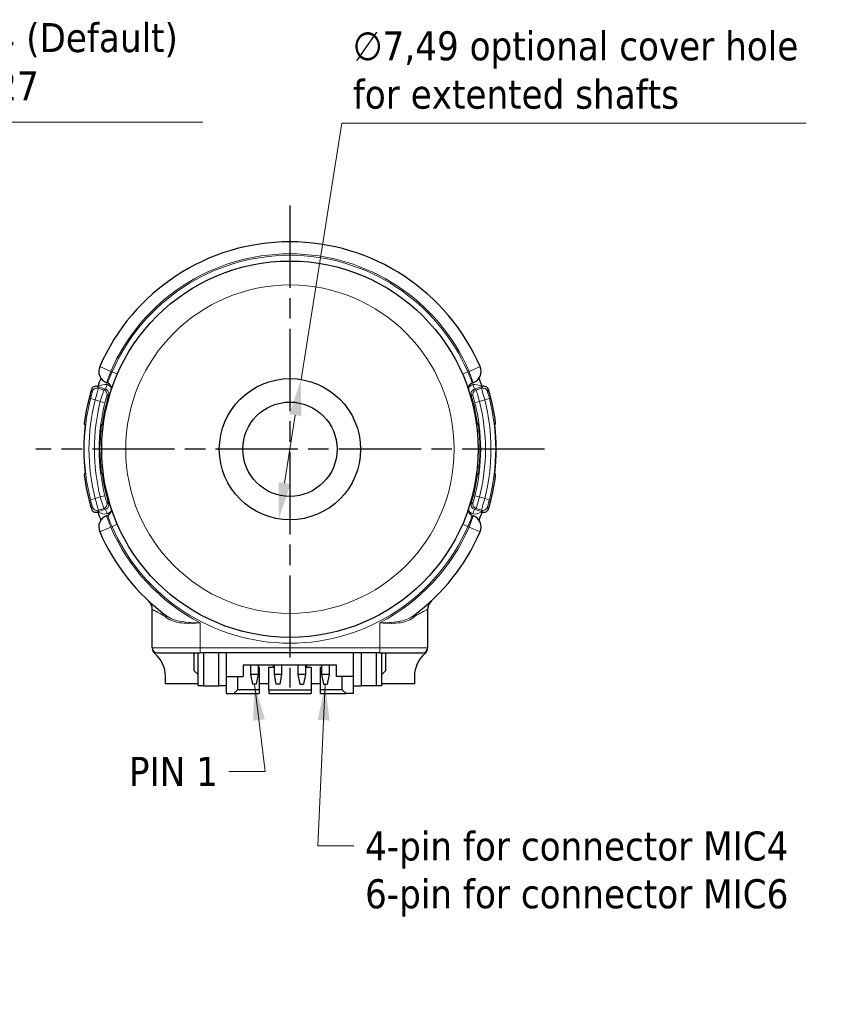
# Model space of a CAD drawing. Header units: millimetres. Extents: x 5 to 141, y 9 to 61.
# Tile 6 of 6: x 98 to 141, y 9 to 61. Entities that reach past the tile are written whole.
import ezdxf

# ---------------------------------------------------------------- set-up
doc = ezdxf.new("R2010")
doc.units = ezdxf.units.MM
doc.header["$LTSCALE"] = 0.769231
doc.linetypes.add('CHAIN', pattern=[0.3543, 0.2362, -0.0295, 0.0591, -0.0295])
for name, color, linetype, lineweight in [('Centro (ISO)', 7, 'Continuous', 25), ('Quota (ISO)', 7, 'Continuous', 5), ('Simbolo (ISO)', 7, 'Continuous', 5), ('Visibile (ISO)', 7, 'Continuous', 25), ('Visibile sottile (ISO)', 7, 'Continuous', 5)]:
    doc.layers.add(name, color=color, linetype=linetype, lineweight=lineweight)
doc.styles.add('Delta Line - Texte de note (ISO)', font='tahoma.ttf')
doc.styles.add('Testo nota (ISO)', font='tahoma.ttf')
doc.dimstyles.new('Default - Metodo 1b (ISO)$7', dxfattribs={"dimscale": 0.769231, "dimtxt": 2, "dimasz": 2.5, "dimexe": 3.175, "dimexo": 0, "dimgap": 0.762, "dimtad": 1, "dimtoh": 1, "dimrnd": 1e-08, "dimtxsty": 'Testo nota (ISO)', "dimcen": 0.09, "dimdle": 10, "dimclrd": 256, "dimclre": 256, "dimclrt": 256, "dimazin": 2, "dimtfac": 1.75, "dimtmove": 0, "dimatfit": 3, "dimfxl": 1, "dimtolj": 1, "dimlwd": -1, "dimlwe": -1, "dimarcsym": 0})
doc.dimstyles.new('Delta Line (ISO)', dxfattribs={"dimscale": 0.769231, "dimtxt": 2, "dimasz": 2.5, "dimexe": 1.5, "dimexo": 0.5, "dimgap": 0.762, "dimtad": 1, "dimtoh": 1, "dimrnd": 1e-08, "dimtxsty": 'Delta Line - Texte de note (ISO)', "dimcen": 0.09, "dimdle": 10, "dimclrd": 256, "dimclre": 256, "dimclrt": 256, "dimazin": 0, "dimtfac": 0.75, "dimtmove": 0, "dimatfit": 3, "dimfxl": 1, "dimtolj": 1, "dimlwd": -1, "dimlwe": -1, "dimarcsym": 0})

# ---------------------------------------------------------------- blocks, each defined once
blk = doc.blocks.new('*D11')
at = {"layer": 'Defpoints', "color": 0, "transparency": 16777216}
for p in [(73.678, 55.76), (73.678, 36.922), (76.713, 35.613)]:
    blk.add_point(p, dxfattribs=at)
at = {"layer": 'Quota (ISO)', "transparency": 16777216}
for p, q in [((73.678, 37.307), (73.678, 56.913)), ((76.713, 35.998), (76.713, 56.913)), ((71.755, 55.76), (69.832, 55.76)), ((73.678, 55.76), (76.713, 55.76)), ((78.636, 55.76), (107.228, 55.76))]:
    blk.add_line(p, q, dxfattribs=at)
for points in [[(71.755, 56.08), (71.755, 55.439), (73.678, 55.76)], [(78.636, 56.08), (78.636, 55.439), (76.713, 55.76)]]:
    blk.add_solid(points, dxfattribs=at)
at = {"layer": 'Quota (ISO)', "transparency": 16777216, "insert": (81.146, 61.023), "char_height": 1.53846, "attachment_point": 1, "style": 'Delta Line - Texte de note (ISO)'}
blk.add_mtext('\\A1;\\fTahoma|b0|i0;(2x) #3-48 x 3,04 (Default)\\P\\fTahoma|b0|i0;or (2x) M2.5 x 2.27', dxfattribs=at)
blk = doc.blocks.new('*D14')
at = {"layer": 'Defpoints', "color": 0, "transparency": 16777216}
for p in [(112.432, 42.119), (111.256, 34.722)]:
    blk.add_point(p, dxfattribs=at)
at = {"layer": 'Quota (ISO)', "transparency": 16777216}
for p, q in [((112.432, 42.119), (114.592, 55.718)), ((114.592, 55.718), (139.212, 55.718)), ((111.558, 36.621), (112.13, 40.22))]:
    blk.add_line(p, q, dxfattribs=at)
for points in [[(111.813, 40.27), (112.447, 40.17), (112.432, 42.119)], [(111.242, 36.672), (111.875, 36.571), (111.256, 34.722)]]:
    blk.add_solid(points, dxfattribs=at)
at = {"layer": 'Quota (ISO)', "transparency": 16777216, "insert": (115.178, 60.587), "char_height": 1.53846, "attachment_point": 1, "style": 'Delta Line - Texte de note (ISO)'}
blk.add_mtext('\\A1;\\fTahoma|b0|i0;∅7,49 optional cover hole \\P\\fTahoma|b0|i0;for extented shafts', dxfattribs=at)

msp = doc.modelspace()

# ---------------------------------------------------------------- linework, layer by layer
at = {"layer": 'Centro (ISO)', "linetype": 'CHAIN', "ltscale": 23.990969}
for p, q in [((111.8441, 51.3421), (111.8441, 25.7882)), ((125.3393, 38.4208), (98.3568, 38.4208))]:
    msp.add_line(p, q, dxfattribs=at)
at = {"layer": 'Visibile (ISO)'}
for p, q in [((102.1788, 41.9298), (102.1213, 41.9507)), ((121.5669, 41.9507), (121.5093, 41.9298)), ((101.6324, 41.752), (101.6538, 41.745)), ((122.0344, 41.745), (122.0557, 41.752)), ((101.9074, 39.3733), (101.7958, 39.3733)), ((121.8923, 39.3733), (121.7807, 39.3733)), ((101.9074, 37.4683), (101.7958, 37.4683)), ((121.8923, 37.4683), (121.7807, 37.4683)), ((101.6538, 35.0966), (101.6324, 35.0897)), ((122.0557, 35.0897), (122.0344, 35.0966)), ((102.1213, 34.891), (102.1788, 34.9119)), ((121.5093, 34.9119), (121.5669, 34.891)), ((104.5416, 27.8798), (104.5416, 29.9163)), ((119.1466, 29.9163), (119.1466, 27.8798)), ((104.7956, 27.6258), (107.0816, 27.6258)), ((106.7691, 26.6668), (106.7691, 27.6258)), ((106.9691, 25.8668), (106.9691, 27.6258)), ((116.6066, 27.6258), (107.0816, 27.6258)), ((107.2691, 25.8668), (107.2691, 27.6258)), ((108.0691, 25.8668), (108.0691, 27.6258)), ((108.4691, 27.6258), (108.4691, 26.3668)), ((115.2191, 26.3668), (115.2191, 27.6258)), ((115.6191, 27.6258), (115.6191, 25.8668)), ((116.4191, 27.6258), (116.4191, 25.8668)), ((116.6066, 27.6258), (118.8926, 27.6258)), ((116.7191, 25.8668), (116.7191, 27.6258)), ((116.9191, 27.6258), (116.9191, 26.6668)), ((106.9691, 26.4668), (106.7691, 26.6668)), ((109.3691, 26.9668), (109.3691, 26.3668)), ((114.3191, 26.9668), (109.3691, 26.9668)), ((109.7691, 26.4668), (109.7691, 26.9668)), ((110.1691, 26.4668), (110.1691, 26.9668)), ((110.1691, 26.8668), (110.2191, 26.8668)), ((110.2191, 26.8668), (110.2191, 25.6668)), ((110.7191, 25.6668), (110.7191, 26.8668)), ((110.7191, 26.8668), (110.9691, 26.8668)), ((110.9691, 26.8668), (110.9691, 26.9668)), ((111.0191, 26.4668), (111.0191, 26.9668)), ((111.4191, 26.4668), (111.4191, 26.9668)), ((112.2691, 26.9668), (112.2691, 26.4668)), ((112.6691, 26.9668), (112.6691, 26.4668)), ((112.7191, 26.9668), (112.7191, 26.8668)), ((112.7191, 26.8668), (112.9691, 26.8668)), ((112.9691, 26.8668), (112.9691, 25.6668)), ((113.4691, 26.8668), (113.5191, 26.8668)), ((113.4691, 25.6668), (113.4691, 26.8668)), ((113.5191, 26.9668), (113.5191, 26.4668)), ((113.9191, 26.9668), (113.9191, 26.4668)), ((114.3191, 26.3668), (114.3191, 26.9668)), ((116.9191, 26.6668), (116.7191, 26.4668)), ((105.2401, 25.9748), (105.2401, 26.3758)), ((108.4691, 26.3668), (108.4691, 25.4668)), ((108.4691, 26.3668), (109.3691, 26.3668)), ((109.0691, 26.3668), (109.0691, 25.6668)), ((110.1691, 26.4668), (109.7691, 26.4668)), ((109.8691, 25.9668), (109.7691, 26.4668)), ((110.0691, 25.9668), (110.1691, 26.4668)), ((111.4191, 26.4668), (111.0191, 26.4668)), ((111.1191, 25.9668), (111.0191, 26.4668)), ((111.3191, 25.9668), (111.4191, 26.4668)), ((112.2691, 26.4668), (112.3691, 25.9668)), ((112.6691, 26.4668), (112.2691, 26.4668)), ((112.6691, 26.4668), (112.5691, 25.9668)), ((113.5191, 26.4668), (113.6191, 25.9668)), ((113.9191, 26.4668), (113.5191, 26.4668)), ((113.9191, 26.4668), (113.8191, 25.9668)), ((115.2191, 26.3668), (114.3191, 26.3668)), ((114.6191, 25.6668), (114.6191, 26.3668)), ((115.2191, 25.4668), (115.2191, 26.3668)), ((118.4481, 26.3758), (118.4481, 25.9748)), ((106.9691, 25.9748), (105.2401, 25.9748)), ((107.2691, 25.8668), (106.9691, 25.8668)), ((107.2691, 25.8668), (108.0691, 25.8668)), ((108.4691, 25.8668), (108.0691, 25.8668)), ((109.0691, 25.6668), (108.8691, 25.4668)), ((110.2191, 25.6668), (109.0691, 25.6668)), ((110.0691, 25.9668), (109.8691, 25.9668)), ((110.7191, 25.9748), (110.2191, 25.9748)), ((110.2191, 25.6668), (110.2191, 25.4668)), ((110.7191, 25.6668), (110.7191, 25.4668)), ((110.7191, 25.6668), (112.9691, 25.6668)), ((111.3191, 25.9668), (111.1191, 25.9668)), ((112.3691, 25.9668), (112.5691, 25.9668)), ((113.4691, 25.9748), (112.9691, 25.9748)), ((112.9691, 25.6668), (112.9691, 25.4668)), ((113.4691, 25.4668), (113.4691, 25.6668)), ((114.6191, 25.6668), (113.4691, 25.6668)), ((113.6191, 25.9668), (113.8191, 25.9668)), ((114.8191, 25.4668), (114.6191, 25.6668)), ((115.2191, 25.8668), (115.6191, 25.8668)), ((116.4191, 25.8668), (115.6191, 25.8668)), ((116.7191, 25.8668), (116.4191, 25.8668)), ((118.4481, 25.9748), (116.7191, 25.9748)), ((108.4691, 25.4668), (108.8691, 25.4668)), ((108.8691, 25.4668), (110.2191, 25.4668)), ((110.7191, 25.4668), (112.9691, 25.4668)), ((113.4691, 25.4668), (114.8191, 25.4668)), ((115.2191, 25.4668), (114.8191, 25.4668))]:
    msp.add_line(p, q, dxfattribs=at)
for radius in [9.9822, 3.745, 2.5006]:
    msp.add_circle((111.8441, 38.4208), radius, dxfattribs=at)
for centre, radius, start, end in [((111.8441, 38.4208), 10.9982, 23.46623, 156.53377), ((102.338, 42.5475), 0.635, 156.53377, 250.04675), ((121.3502, 42.5475), 0.635, 289.95325, 23.46623), ((111.8441, 38.4208), 10.7188, 159.39406, 161.93314), ((102.0748, 41.6433), 0.3048, 341.74465, 70.04675), ((121.6133, 41.6433), 0.3048, 109.95325, 198.25535), ((111.8441, 38.4208), 10.7188, 18.06686, 20.60594), ((111.8441, 38.4208), 10.9982, 163.28757, 172.83973), ((101.5537, 41.5106), 0.2539, 71.92929, 163.29142), ((122.1345, 41.5106), 0.2539, 16.70858, 108.07071), ((111.8441, 38.4208), 10.9982, 7.16027, 16.71243), ((111.8441, 38.4208), 10.9379, 173.43653, 186.56347), ((111.8441, 38.4208), 10.0933, 172.88457, 187.11543), ((111.8441, 38.4208), 10.0933, 352.88457, 7.11543), ((111.8441, 38.4208), 10.9379, 353.43653, 6.56347), ((111.8441, 38.4208), 10.9982, 187.16027, 196.71243), ((111.8441, 38.4208), 10.9982, 343.28757, 352.83973), ((101.5537, 35.3311), 0.2539, 196.70858, 288.07071), ((111.8441, 38.4208), 10.7188, 198.06686, 200.60594), ((102.0748, 35.1984), 0.3048, 289.95325, 18.25535), ((121.6133, 35.1984), 0.3048, 161.74465, 250.04675), ((111.8441, 38.4208), 10.7188, 339.39406, 341.93314), ((122.1345, 35.3311), 0.2539, 251.92929, 343.29142), ((102.338, 34.2941), 0.635, 109.95325, 203.46623), ((121.3502, 34.2941), 0.635, 336.53377, 70.04675), ((111.8441, 38.4208), 10.9982, 203.46623, 233.42636), ((111.8441, 38.4208), 10.9982, 306.57364, 336.53377), ((103.9066, 29.9163), 0.635, 0, 46.97523), ((119.7816, 29.9163), 0.635, 133.02477, 180), ((104.7956, 27.8798), 0.254, 180, 270), ((104.9226, 27.8798), 0.381, 180, 229.82223), ((118.8926, 27.8798), 0.254, 270, 0), ((118.7656, 27.8798), 0.381, 310.17777, 0), ((103.6526, 26.3758), 1.5875, 0, 49.82223), ((120.0356, 26.3758), 1.5875, 130.17777, 180)]:
    msp.add_arc(centre, radius, start, end, dxfattribs=at)
for centre, major_axis, start_param, end_param in [((10070.7474, 44.3835), (-9970.6839, 0), 0.0131962, 0.0135429), ((7209.6781, 34.2297), (-7109.5594, 0), 6.2608021, 6.2612533), ((-6985.9899, 34.2297), (7109.5594, 0), 0.021932, 0.0223832), ((-9847.0592, 44.3835), (9970.6839, 0), 6.2696424, 6.2699891), ((10070.7474, 32.4582), (-9970.6839, 0), 6.2696424, 6.2699891), ((7209.6781, 42.6119), (-7109.5594, 0), 0.021932, 0.0223832), ((-6985.9899, 42.6119), (7109.5594, 0), 6.2608021, 6.2612533), ((-9847.0592, 32.4582), (9970.6839, 0), 0.0131962, 0.0135429)]:
    msp.add_ellipse(centre, major_axis=major_axis, ratio=0.0348995, start_param=start_param, end_param=end_param, dxfattribs=at)
for points, knots in [([(101.956, 39.7884), (101.939, 39.7876), (101.9255, 39.7868), (101.9058, 39.785), (101.9002, 39.784), (101.8996, 39.783)], [0.020150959, 0.020150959, 0.020150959, 0.020150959, 0.028269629, 0.028269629, 0.036878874, 0.036878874, 0.036878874, 0.036878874]), ([(121.7886, 39.783), (121.7879, 39.784), (121.7824, 39.785), (121.7627, 39.7868), (121.7491, 39.7876), (121.7322, 39.7884)], [0, 0, 0, 0, 0.008600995, 0.008600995, 0.01672203, 0.01672203, 0.01672203, 0.01672203]), ([(101.8996, 37.0587), (101.9002, 37.0577), (101.9058, 37.0567), (101.9255, 37.0549), (101.939, 37.054), (101.956, 37.0533)], [0, 0, 0, 0, 0.008600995, 0.008600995, 0.01672203, 0.01672203, 0.01672203, 0.01672203]), ([(121.7322, 37.0533), (121.7491, 37.054), (121.7627, 37.0549), (121.7824, 37.0567), (121.7879, 37.0577), (121.7886, 37.0587)], [0.020150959, 0.020150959, 0.020150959, 0.020150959, 0.028269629, 0.028269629, 0.036878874, 0.036878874, 0.036878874, 0.036878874])]:
    msp.add_open_spline(points, degree=3, knots=knots, dxfattribs=at)
at = {"layer": 'Visibile sottile (ISO)'}
for p, q in [((102.338, 42.5475), (101.7555, 42.8004)), ((102.1213, 41.9507), (102.338, 42.5475)), ((102.338, 42.5475), (102.4097, 42.5215)), ((102.4097, 42.5215), (102.6893, 42.4)), ((121.2784, 42.5215), (120.9989, 42.4)), ((121.2784, 42.5215), (121.3502, 42.5475)), ((121.3502, 42.5475), (121.9327, 42.8004)), ((121.3502, 42.5475), (121.5669, 41.9507)), ((102.0619, 41.6073), (102.1407, 41.8487)), ((121.5475, 41.8487), (121.6263, 41.6073)), ((101.6849, 41.6521), (101.9702, 41.559)), ((102.2265, 41.2932), (102.2793, 41.2774)), ((121.4088, 41.2774), (121.4617, 41.2932)), ((121.718, 41.559), (122.0033, 41.6521)), ((101.512, 41.0407), (101.2658, 41.1031)), ((101.7854, 40.9515), (101.512, 41.0407)), ((101.7854, 40.9515), (102.0317, 40.8895)), ((121.9028, 40.9515), (121.6565, 40.8895)), ((122.1761, 41.0407), (121.9028, 40.9515)), ((122.4223, 41.1031), (122.1761, 41.0407)), ((101.512, 35.801), (101.2658, 35.7386)), ((101.512, 35.801), (101.7854, 35.8902)), ((101.7854, 35.8902), (102.0317, 35.9521)), ((102.2793, 35.5643), (102.2265, 35.5485)), ((121.4617, 35.5485), (121.4088, 35.5643)), ((121.9028, 35.8902), (121.6565, 35.9521)), ((121.9028, 35.8902), (122.1761, 35.801)), ((122.4223, 35.7386), (122.1761, 35.801)), ((101.9702, 35.2826), (101.6849, 35.1896)), ((102.1407, 34.9929), (102.0619, 35.2344)), ((121.6263, 35.2344), (121.5475, 34.9929)), ((122.0033, 35.1896), (121.718, 35.2826)), ((102.338, 34.2941), (102.1213, 34.891)), ((121.5669, 34.891), (121.3502, 34.2941)), ((101.7555, 34.0413), (102.338, 34.2941)), ((102.4097, 34.3202), (102.338, 34.2941)), ((102.6893, 34.4417), (102.4097, 34.3202)), ((120.9989, 34.4417), (121.2784, 34.3202)), ((121.3502, 34.2941), (121.2784, 34.3202)), ((121.3502, 34.2941), (121.9327, 34.0413)), ((107.0816, 29.2168), (107.0816, 27.8798)), ((116.6066, 27.8798), (116.6066, 29.2168)), ((107.0816, 27.8798), (104.5416, 27.8798)), ((107.0816, 27.8798), (116.6066, 27.8798)), ((107.0816, 27.6258), (107.0816, 27.8798)), ((119.1466, 27.8798), (116.6066, 27.8798)), ((116.6066, 27.6258), (116.6066, 27.8798))]:
    msp.add_line(p, q, dxfattribs=at)
msp.add_circle((111.8441, 38.4208), 8.7122, dxfattribs=at)
for centre, radius, start, end in [((111.8441, 38.4208), 10.3632, 23.46623, 156.53377), ((111.8441, 38.4208), 10.287, 23.49228, 156.50772), ((111.8489, 38.4198), 10.0423, 163.37363, 172.1982), ((111.8392, 38.4198), 10.0423, 7.8018, 16.62637), ((111.8441, 38.4208), 10.913, 165.77169, 194.22831), ((111.8441, 38.4208), 10.659, 165.77169, 194.22831), ((111.8441, 38.4208), 10.3722, 165.87802, 194.12198), ((111.8441, 38.4208), 10.1182, 165.87802, 194.12198), ((111.8441, 38.4208), 10.1182, 345.87802, 14.12198), ((111.8441, 38.4208), 10.3722, 345.87802, 14.12198), ((111.8441, 38.4208), 10.659, 345.77169, 14.22831), ((111.8441, 38.4208), 10.913, 345.77169, 14.22831), ((111.8489, 38.4219), 10.0423, 187.8018, 196.62637), ((111.8392, 38.4219), 10.0423, 343.37363, 352.1982), ((111.8441, 38.4208), 10.3632, 203.46623, 242.64136), ((111.8441, 38.4208), 10.287, 203.49228, 336.50772), ((111.8441, 38.4208), 10.3632, 297.35864, 336.53377)]:
    msp.add_arc(centre, radius, start, end, dxfattribs=at)
for centre, major_axis, ratio, start_param, end_param in [((101.6061, 41.4107), (0.2246, 0.1186), 0.9996857, 0.7699592, 2.3716335), ((101.8914, 41.3176), (-0.1187, 0.2246), 0.9997049, 3.9431859, 5.4815921), ((121.7967, 41.3176), (0.1187, 0.2246), 0.9997049, 0.8015932, 2.3399994), ((122.082, 41.4107), (0.2246, -0.1186), 0.9996857, 0.7699592, 2.3716335), ((101.8914, 35.5241), (-0.1187, -0.2246), 0.9997049, 0.8015932, 2.3399994), ((121.7967, 35.5241), (0.1187, -0.2246), 0.9997049, 3.9431859, 5.4815921), ((101.6061, 35.431), (0.2246, -0.1186), 0.9996857, 3.9115518, 5.5132262), ((122.082, 35.431), (0.2246, 0.1186), 0.9996857, 3.9115518, 5.5132262), ((105.2151, 29.4863), (0.0757, 0.102), 0.618381, 5.1425443, 6.2831853), ((118.4731, 29.4863), (-0.0757, 0.102), 0.618381, 0, 1.140641)]:
    msp.add_ellipse(centre, major_axis=major_axis, ratio=ratio, start_param=start_param, end_param=end_param, dxfattribs=at)
for points, knots in [([(102.1788, 41.9298), (102.1788, 41.9298), (102.1829, 41.943), (102.1911, 41.9683), (102.1919, 41.9708), (102.1928, 41.9734), (102.1936, 41.9761), (102.1981, 41.9899), (102.2037, 42.0068), (102.2103, 42.0262), (102.2181, 42.0494), (102.2274, 42.0763), (102.2382, 42.1064), (102.258, 42.1615), (102.2828, 42.2275), (102.3119, 42.2987), (102.341, 42.3699), (102.374, 42.4455), (102.4097, 42.5215)], [0, 0, 0, 0, 0.0002274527, 0.0002274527, 0.0002274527, 0.0002497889, 0.0002497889, 0.0002497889, 0.0003638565, 0.0003638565, 0.0003638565, 0.0005000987, 0.0005000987, 0.0005000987, 0.0007501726, 0.0007501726, 0.0007501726, 0.0010005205, 0.0010005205, 0.0010005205, 0.0010005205]), ([(121.2784, 42.5215), (121.3498, 42.3696), (121.4105, 42.2165), (121.45, 42.1062), (121.4698, 42.051), (121.4847, 42.0062), (121.4946, 41.9759), (121.5044, 41.9456), (121.5093, 41.9298), (121.5093, 41.9298)], [0, 0, 0, 0, 0.0005003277, 0.0005003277, 0.0005003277, 0.0007504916, 0.0007504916, 0.0007504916, 0.0010006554, 0.0010006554, 0.0010006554, 0.0010006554]), ([(101.2658, 41.1031), (101.2688, 41.1149), (101.2718, 41.1267), (101.2748, 41.1384), (101.2803, 41.1597), (101.2857, 41.1807), (101.291, 41.2013), (101.295, 41.2167), (101.299, 41.2319), (101.3028, 41.2466), (101.3057, 41.2577), (101.3085, 41.2686), (101.3113, 41.2792), (101.3196, 41.311), (101.3274, 41.3405), (101.3342, 41.3665), (101.3526, 41.4365), (101.3635, 41.4796), (101.3624, 41.4819)], [0, 0, 0, 0, 0.00003606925, 0.00003606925, 0.00003606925, 0.00010160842, 0.00010160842, 0.00010160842, 0.0001507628, 0.0001507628, 0.0001507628, 0.00018762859, 0.00018762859, 0.00018762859, 0.00029822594, 0.00029822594, 0.00029822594, 0.00059645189, 0.00059645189, 0.00059645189, 0.00059645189]), ([(101.3624, 41.4819), (101.3604, 41.4857), (101.3584, 41.4895), (101.3565, 41.4933), (101.3487, 41.5086), (101.3408, 41.5239), (101.3255, 41.554), (101.318, 41.5688), (101.3104, 41.5836)], [0, 0, 0, 0, 0.000508, 0.000508, 0.000508, 0.00254, 0.00254, 0.0045083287, 0.0045083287, 0.0045083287, 0.0045083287]), ([(101.6849, 41.6521), (101.6857, 41.6488), (101.6667, 41.5812), (101.6182, 41.4125), (101.5988, 41.3453), (101.5568, 41.1987), (101.5346, 41.1205), (101.512, 41.0407)], [0, 0, 0, 0, 0.0004951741, 0.0004951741, 0.00074276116, 0.00074276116, 0.00099034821, 0.00099034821, 0.00099034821, 0.00099034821]), ([(101.7854, 40.9515), (101.8303, 41.1112), (101.8765, 41.2671), (101.9283, 41.4346), (101.9427, 41.4797), (101.963, 41.5414), (101.969, 41.5579), (101.9702, 41.559)], [0, 0, 0, 0, 0.00049498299, 0.00049498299, 0.00074247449, 0.00074247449, 0.00098996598, 0.00098996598, 0.00098996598, 0.00098996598]), ([(102.2265, 41.2932), (102.2454, 41.3564), (102.2384, 41.4259), (102.1779, 41.5415), (102.1247, 41.5868), (102.0619, 41.6073)], [0, 0, 0, 0, 0.00019521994, 0.00019521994, 0.00039043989, 0.00039043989, 0.00039043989, 0.00039043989]), ([(102.2265, 41.2932), (102.2246, 41.2922), (102.2228, 41.2913), (102.2209, 41.2904), (102.2064, 41.283), (102.1919, 41.2756), (102.1633, 41.261), (102.1493, 41.2538), (102.1353, 41.2466)], [0.0002496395, 0.0002496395, 0.0002496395, 0.0002496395, 0.000508, 0.000508, 0.000508, 0.00254, 0.00254, 0.0045081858, 0.0045081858, 0.0045081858, 0.0045081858]), ([(121.6263, 41.6073), (121.5635, 41.5868), (121.5104, 41.5416), (121.4498, 41.426), (121.4428, 41.3564), (121.4617, 41.2932)], [0, 0, 0, 0, 0.00019521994, 0.00019521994, 0.00039043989, 0.00039043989, 0.00039043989, 0.00039043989]), ([(121.5529, 41.2466), (121.5493, 41.2485), (121.5456, 41.2503), (121.542, 41.2522), (121.5275, 41.2596), (121.513, 41.267), (121.4863, 41.2807), (121.474, 41.2869), (121.4617, 41.2932)], [0, 0, 0, 0, 0.000508, 0.000508, 0.000508, 0.00254, 0.00254, 0.0042585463, 0.0042585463, 0.0042585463, 0.0042585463]), ([(121.718, 41.559), (121.7205, 41.5568), (121.7427, 41.4902), (121.7772, 41.3785), (121.7945, 41.3226), (121.8148, 41.2554), (121.8363, 41.1824), (121.8578, 41.1093), (121.8803, 41.0313), (121.9028, 40.9515)], [0, 0, 0, 0, 0.000495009, 0.000495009, 0.000495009, 0.00074251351, 0.00074251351, 0.00074251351, 0.00099001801, 0.00099001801, 0.00099001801, 0.00099001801]), ([(122.1761, 41.0407), (122.1311, 41.2003), (122.0861, 41.3565), (122.0538, 41.4689), (122.0376, 41.5251), (122.0248, 41.5701), (122.0161, 41.6015), (122.0074, 41.6328), (122.0028, 41.6505), (122.0033, 41.6521)], [0, 0, 0, 0, 0.00049493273, 0.00049493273, 0.00049493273, 0.00074266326, 0.00074266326, 0.00074266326, 0.00099021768, 0.00099021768, 0.00099021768, 0.00099021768]), ([(122.3258, 41.4819), (122.3246, 41.4796), (122.3356, 41.4366), (122.3723, 41.2967), (122.3975, 41.2008), (122.4223, 41.1031)], [0, 0, 0, 0, 0.00029804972, 0.00029804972, 0.00059609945, 0.00059609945, 0.00059609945, 0.00059609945]), ([(122.3777, 41.5836), (122.3758, 41.5798), (122.3738, 41.5759), (122.3719, 41.5721), (122.3641, 41.5569), (122.3563, 41.5416), (122.341, 41.5115), (122.3334, 41.4967), (122.3258, 41.4819)], [0, 0, 0, 0, 0.000508, 0.000508, 0.000508, 0.00254, 0.00254, 0.0045083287, 0.0045083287, 0.0045083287, 0.0045083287]), ([(102.1353, 41.2466), (102.135, 41.2465), (102.1346, 41.2458), (102.1341, 41.2447), (102.133, 41.2425), (102.1315, 41.2386), (102.1296, 41.2332), (102.1281, 41.229), (102.1264, 41.224), (102.1244, 41.2181), (102.1229, 41.2137), (102.1213, 41.2088), (102.1196, 41.2034), (102.1144, 41.1873), (102.1081, 41.1669), (102.1009, 41.1427), (102.096, 41.1264), (102.0907, 41.1084), (102.0852, 41.089), (102.0769, 41.06), (102.068, 41.028), (102.059, 40.9944), (102.0499, 40.9607), (102.0407, 40.9253), (102.0317, 40.8895)], [0, 0, 0, 0, 0.00003509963, 0.00003509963, 0.00003509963, 0.00009904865, 0.00009904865, 0.00009904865, 0.00014701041, 0.00014701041, 0.00014701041, 0.00018298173, 0.00018298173, 0.00018298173, 0.0002908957, 0.0002908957, 0.0002908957, 0.00036361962, 0.00036361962, 0.00036361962, 0.00047270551, 0.00047270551, 0.00047270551, 0.0005817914, 0.0005817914, 0.0005817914, 0.0005817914]), ([(121.6565, 40.8895), (121.6325, 40.9849), (121.6068, 41.0773), (121.5679, 41.2077), (121.555, 41.2456), (121.5529, 41.2466)], [0, 0, 0, 0, 0.00029071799, 0.00029071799, 0.00058143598, 0.00058143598, 0.00058143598, 0.00058143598]), ([(101.3624, 35.3598), (101.3635, 35.3621), (101.3526, 35.4051), (101.3159, 35.5449), (101.2906, 35.6409), (101.2658, 35.7386)], [0, 0, 0, 0, 0.00029804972, 0.00029804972, 0.00059609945, 0.00059609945, 0.00059609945, 0.00059609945]), ([(101.512, 35.801), (101.5571, 35.6414), (101.6021, 35.4851), (101.6344, 35.3728), (101.6506, 35.3165), (101.6634, 35.2715), (101.6721, 35.2402), (101.6808, 35.2088), (101.6853, 35.1912), (101.6849, 35.1896)], [0, 0, 0, 0, 0.00049493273, 0.00049493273, 0.00049493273, 0.00074266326, 0.00074266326, 0.00074266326, 0.00099021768, 0.00099021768, 0.00099021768, 0.00099021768]), ([(101.9702, 35.2826), (101.9677, 35.2849), (101.9455, 35.3515), (101.9109, 35.4632), (101.8937, 35.5191), (101.8734, 35.5863), (101.8519, 35.6593), (101.8303, 35.7323), (101.8078, 35.8103), (101.7854, 35.8902)], [0, 0, 0, 0, 0.000495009, 0.000495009, 0.000495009, 0.00074251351, 0.00074251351, 0.00074251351, 0.00099001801, 0.00099001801, 0.00099001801, 0.00099001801]), ([(102.0317, 35.9521), (102.0557, 35.8567), (102.0813, 35.7644), (102.1203, 35.634), (102.1332, 35.5961), (102.1353, 35.595)], [0, 0, 0, 0, 0.00029071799, 0.00029071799, 0.00058143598, 0.00058143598, 0.00058143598, 0.00058143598]), ([(102.0619, 35.2344), (102.1247, 35.2548), (102.1778, 35.3001), (102.2384, 35.4156), (102.2454, 35.4852), (102.2265, 35.5485)], [0, 0, 0, 0, 0.00019521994, 0.00019521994, 0.00039043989, 0.00039043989, 0.00039043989, 0.00039043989]), ([(102.1353, 35.595), (102.1389, 35.5932), (102.1425, 35.5913), (102.1461, 35.5895), (102.1606, 35.5821), (102.1751, 35.5746), (102.2019, 35.561), (102.2142, 35.5547), (102.2265, 35.5485)], [0, 0, 0, 0, 0.000508, 0.000508, 0.000508, 0.00254, 0.00254, 0.0042585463, 0.0042585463, 0.0042585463, 0.0042585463]), ([(121.4617, 35.5485), (121.4428, 35.4852), (121.4497, 35.4158), (121.5102, 35.3002), (121.5635, 35.2548), (121.6263, 35.2344)], [0, 0, 0, 0, 0.00019521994, 0.00019521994, 0.00039043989, 0.00039043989, 0.00039043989, 0.00039043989]), ([(121.4617, 35.5485), (121.4635, 35.5494), (121.4654, 35.5504), (121.4672, 35.5513), (121.4818, 35.5587), (121.4963, 35.5661), (121.5248, 35.5807), (121.5389, 35.5878), (121.5529, 35.595)], [0.0002496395, 0.0002496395, 0.0002496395, 0.0002496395, 0.000508, 0.000508, 0.000508, 0.00254, 0.00254, 0.0045081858, 0.0045081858, 0.0045081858, 0.0045081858]), ([(121.5529, 35.595), (121.5531, 35.5952), (121.5535, 35.5958), (121.5541, 35.597), (121.5551, 35.5992), (121.5566, 35.603), (121.5586, 35.6085), (121.5601, 35.6126), (121.5618, 35.6176), (121.5638, 35.6235), (121.5652, 35.628), (121.5668, 35.6329), (121.5686, 35.6383), (121.5738, 35.6544), (121.5801, 35.6748), (121.5873, 35.699), (121.5922, 35.7153), (121.5974, 35.7333), (121.603, 35.7526), (121.6112, 35.7816), (121.6201, 35.8136), (121.6292, 35.8473), (121.6383, 35.881), (121.6475, 35.9164), (121.6565, 35.9521)], [0, 0, 0, 0, 0.00003509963, 0.00003509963, 0.00003509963, 0.00009904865, 0.00009904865, 0.00009904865, 0.00014701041, 0.00014701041, 0.00014701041, 0.00018298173, 0.00018298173, 0.00018298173, 0.0002908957, 0.0002908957, 0.0002908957, 0.00036361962, 0.00036361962, 0.00036361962, 0.00047270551, 0.00047270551, 0.00047270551, 0.0005817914, 0.0005817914, 0.0005817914, 0.0005817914]), ([(121.9028, 35.8902), (121.8579, 35.7305), (121.8116, 35.5745), (121.7599, 35.4071), (121.7455, 35.362), (121.7251, 35.3002), (121.7192, 35.2837), (121.718, 35.2826)], [0, 0, 0, 0, 0.00049498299, 0.00049498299, 0.00074247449, 0.00074247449, 0.00098996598, 0.00098996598, 0.00098996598, 0.00098996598]), ([(122.0033, 35.1896), (122.0024, 35.1929), (122.0215, 35.2605), (122.07, 35.4292), (122.0893, 35.4964), (122.1313, 35.6429), (122.1536, 35.7212), (122.1761, 35.801)], [0, 0, 0, 0, 0.0004951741, 0.0004951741, 0.00074276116, 0.00074276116, 0.00099034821, 0.00099034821, 0.00099034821, 0.00099034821]), ([(122.4223, 35.7386), (122.4193, 35.7268), (122.4163, 35.715), (122.4133, 35.7033), (122.4079, 35.682), (122.4024, 35.6609), (122.3971, 35.6404), (122.3931, 35.6249), (122.3892, 35.6098), (122.3853, 35.595), (122.3825, 35.5839), (122.3796, 35.5731), (122.3769, 35.5625), (122.3685, 35.5307), (122.3608, 35.5012), (122.354, 35.4752), (122.3356, 35.4051), (122.3246, 35.3621), (122.3258, 35.3598)], [0, 0, 0, 0, 0.00003606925, 0.00003606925, 0.00003606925, 0.00010160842, 0.00010160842, 0.00010160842, 0.0001507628, 0.0001507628, 0.0001507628, 0.00018762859, 0.00018762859, 0.00018762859, 0.00029822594, 0.00029822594, 0.00029822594, 0.00059645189, 0.00059645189, 0.00059645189, 0.00059645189]), ([(101.3104, 35.2581), (101.3124, 35.2619), (101.3143, 35.2657), (101.3163, 35.2695), (101.324, 35.2848), (101.3318, 35.3001), (101.3472, 35.3302), (101.3548, 35.345), (101.3624, 35.3598)], [0, 0, 0, 0, 0.000508, 0.000508, 0.000508, 0.00254, 0.00254, 0.0045083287, 0.0045083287, 0.0045083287, 0.0045083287]), ([(122.3258, 35.3598), (122.3278, 35.356), (122.3297, 35.3522), (122.3317, 35.3483), (122.3395, 35.333), (122.3473, 35.3178), (122.3627, 35.2877), (122.3702, 35.2729), (122.3777, 35.2581)], [0, 0, 0, 0, 0.000508, 0.000508, 0.000508, 0.00254, 0.00254, 0.0045083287, 0.0045083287, 0.0045083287, 0.0045083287]), ([(102.4097, 34.3202), (102.3383, 34.472), (102.2776, 34.6252), (102.2381, 34.7355), (102.2184, 34.7907), (102.2035, 34.8355), (102.1936, 34.8658), (102.1837, 34.8961), (102.1788, 34.9119), (102.1788, 34.9119)], [0, 0, 0, 0, 0.0005003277, 0.0005003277, 0.0005003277, 0.0007504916, 0.0007504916, 0.0007504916, 0.0010006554, 0.0010006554, 0.0010006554, 0.0010006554]), ([(121.5093, 34.9119), (121.5093, 34.9119), (121.5052, 34.8986), (121.497, 34.8734), (121.4962, 34.8709), (121.4954, 34.8683), (121.4945, 34.8656), (121.49, 34.8518), (121.4844, 34.8349), (121.4779, 34.8155), (121.47, 34.7922), (121.4607, 34.7654), (121.45, 34.7353), (121.4302, 34.6801), (121.4054, 34.6142), (121.3763, 34.543), (121.3471, 34.4717), (121.3142, 34.3962), (121.2784, 34.3202)], [0, 0, 0, 0, 0.0002274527, 0.0002274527, 0.0002274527, 0.0002497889, 0.0002497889, 0.0002497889, 0.0003638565, 0.0003638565, 0.0003638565, 0.0005000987, 0.0005000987, 0.0005000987, 0.0007501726, 0.0007501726, 0.0007501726, 0.0010005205, 0.0010005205, 0.0010005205, 0.0010005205]), ([(105.3039, 29.4863), (105.2286, 29.545), (105.1481, 29.5986), (105.0675, 29.647), (105.0541, 29.6551), (105.0406, 29.663), (105.0272, 29.6708), (105.0205, 29.6747), (105.0138, 29.6786), (105.0071, 29.6824), (105.0005, 29.6862), (104.9928, 29.6905), (104.9871, 29.6937), (104.9415, 29.7195), (104.8976, 29.7431), (104.8563, 29.7647), (104.8356, 29.7755), (104.8156, 29.7857), (104.7963, 29.7955), (104.7867, 29.8004), (104.7772, 29.8051), (104.768, 29.8097), (104.7587, 29.8143), (104.7492, 29.8191), (104.7409, 29.8232), (104.7075, 29.8397), (104.6784, 29.8539), (104.6534, 29.8659), (104.6409, 29.8719), (104.6295, 29.8774), (104.6191, 29.8823), (104.6139, 29.8847), (104.609, 29.887), (104.6043, 29.8892), (104.5997, 29.8913), (104.595, 29.8935), (104.5911, 29.8952), (104.5603, 29.9093), (104.5416, 29.9163), (104.5416, 29.9163)], [0, 0, 0, 0, 0.1875, 0.1875, 0.1875, 0.21875, 0.21875, 0.21875, 0.234375, 0.234375, 0.234375, 0.25, 0.25, 0.25, 0.375, 0.375, 0.375, 0.4375, 0.4375, 0.4375, 0.46875, 0.46875, 0.46875, 0.5, 0.5, 0.5, 0.625, 0.625, 0.625, 0.6875, 0.6875, 0.6875, 0.71875, 0.71875, 0.71875, 0.75, 0.75, 0.75, 1, 1, 1, 1]), ([(119.1466, 29.9163), (119.1466, 29.9163), (119.1291, 29.9098), (119.0965, 29.8947), (119.0633, 29.8793), (119.0146, 29.8563), (118.9529, 29.8259), (118.951, 29.8249), (118.9495, 29.8242), (118.9471, 29.823), (118.9272, 29.8131), (118.9063, 29.8028), (118.8846, 29.7919), (118.8522, 29.7755), (118.818, 29.758), (118.7829, 29.7393), (118.7654, 29.73), (118.7476, 29.7204), (118.7296, 29.7104), (118.7251, 29.7079), (118.7206, 29.7054), (118.716, 29.7029), (118.7111, 29.7002), (118.7061, 29.6974), (118.7011, 29.6946), (118.6993, 29.6935), (118.6975, 29.6925), (118.6956, 29.6915), (118.6888, 29.6876), (118.682, 29.6837), (118.6751, 29.6797), (118.6264, 29.6517), (118.577, 29.6215), (118.5281, 29.5893), (118.5159, 29.5812), (118.5037, 29.573), (118.4916, 29.5647), (118.4552, 29.5398), (118.4193, 29.5136), (118.3842, 29.4863)], [0, 0, 0, 0, 0.2438755, 0.2438755, 0.2438755, 0.4921875, 0.4921875, 0.4921875, 0.5, 0.5, 0.5, 0.5625, 0.5625, 0.5625, 0.65625, 0.65625, 0.65625, 0.703125, 0.703125, 0.703125, 0.7148438, 0.7148438, 0.7148438, 0.7277026, 0.7277026, 0.7277026, 0.7324219, 0.7324219, 0.7324219, 0.75, 0.75, 0.75, 0.875, 0.875, 0.875, 0.90625, 0.90625, 0.90625, 1, 1, 1, 1]), ([(105.2907, 29.5883), (105.403, 29.505), (105.5277, 29.4407), (105.6651, 29.39), (105.8026, 29.3392), (105.9508, 29.303), (106.1051, 29.2772), (106.4139, 29.2256), (106.7501, 29.2151), (107.0816, 29.2168)], [0, 0, 0, 0, 0.0004971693, 0.0004971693, 0.0004971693, 0.0009943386, 0.0009943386, 0.0009943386, 0.0019886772, 0.0019886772, 0.0019886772, 0.0019886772]), ([(107.0816, 29.2168), (106.9973, 29.2094), (106.9132, 29.2028), (106.8296, 29.1977), (106.7464, 29.1926), (106.6637, 29.189), (106.582, 29.1873), (106.4182, 29.1838), (106.2555, 29.1881), (106.1017, 29.2047), (105.9477, 29.2212), (105.8007, 29.2501), (105.6661, 29.2958), (105.5309, 29.3417), (105.4104, 29.4034), (105.3039, 29.4863)], [-0.0000111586, -0.0000111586, -0.0000111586, -0.0000111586, 0.0002425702, 0.0002425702, 0.0002425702, 0.0004951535, 0.0004951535, 0.0004951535, 0.0010015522, 0.0010015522, 0.0010015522, 0.0015087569, 0.0015087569, 0.0015087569, 0.002018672, 0.002018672, 0.002018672, 0.002018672]), ([(116.6066, 29.2168), (116.7737, 29.2159), (116.9404, 29.2182), (117.2668, 29.2359), (117.4287, 29.2514), (117.7374, 29.303), (117.8856, 29.3393), (118.1605, 29.4407), (118.2852, 29.505), (118.3974, 29.5883)], [-0.0000112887, -0.0000112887, -0.0000112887, -0.0000112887, 0.0004902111, 0.0004902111, 0.000991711, 0.000991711, 0.0014932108, 0.0014932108, 0.0019947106, 0.0019947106, 0.0019947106, 0.0019947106]), ([(118.3842, 29.4863), (118.2783, 29.4037), (118.1584, 29.3423), (118.024, 29.2965), (117.8895, 29.2506), (117.7424, 29.2215), (117.5884, 29.2049), (117.4344, 29.1882), (117.2713, 29.1838), (117.1072, 29.1872), (117.0251, 29.1889), (116.9423, 29.1926), (116.8587, 29.1977), (116.7752, 29.2028), (116.6899, 29.2094), (116.6066, 29.2168)], [0, 0, 0, 0, 0.0005017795, 0.0005017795, 0.0005017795, 0.0010035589, 0.0010035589, 0.0010035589, 0.0015053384, 0.0015053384, 0.0015053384, 0.0017562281, 0.0017562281, 0.0017562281, 0.0020071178, 0.0020071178, 0.0020071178, 0.0020071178])]:
    msp.add_open_spline(points, degree=3, knots=knots, dxfattribs=at)
for points in [[(101.6538, 41.745), (101.829, 41.8191), (102.0042, 41.8933), (102.1407, 41.8487)], [(102.1407, 41.8487), (102.2332, 41.8185), (102.3154, 41.7612), (102.3765, 41.6869)], [(121.3116, 41.6867), (121.3728, 41.7611), (121.4548, 41.8185), (121.5475, 41.8487)], [(121.5475, 41.8487), (121.684, 41.8933), (121.8592, 41.8191), (122.0344, 41.745)], [(101.6324, 41.752), (101.6498, 41.7187), (101.6673, 41.6854), (101.6849, 41.6521)], [(102.0619, 41.6073), (101.9254, 41.6518), (101.7896, 41.6984), (101.6538, 41.745)], [(101.9702, 41.559), (102.0007, 41.5752), (102.0313, 41.5912), (102.0619, 41.6073)], [(122.0344, 41.745), (121.8986, 41.6984), (121.7627, 41.6518), (121.6263, 41.6073)], [(121.6263, 41.6073), (121.6569, 41.5912), (121.6875, 41.5752), (121.718, 41.559)], [(122.0033, 41.6521), (122.0208, 41.6854), (122.0383, 41.7187), (122.0557, 41.752)], [(101.6849, 35.1896), (101.6673, 35.1562), (101.6498, 35.1229), (101.6324, 35.0897)], [(101.6538, 35.0966), (101.7896, 35.1432), (101.9254, 35.1898), (102.0619, 35.2344)], [(102.1407, 34.9929), (102.0042, 34.9484), (101.829, 35.0225), (101.6538, 35.0966)], [(102.0619, 35.2344), (102.0313, 35.2504), (102.0007, 35.2665), (101.9702, 35.2826)], [(102.3765, 35.1549), (102.3154, 35.0806), (102.2334, 35.0232), (102.1407, 34.9929)], [(121.5475, 34.9929), (121.4549, 35.0231), (121.3727, 35.0804), (121.3117, 35.1548)], [(122.0344, 35.0966), (121.8592, 35.0225), (121.684, 34.9484), (121.5475, 34.9929)], [(121.718, 35.2826), (121.6875, 35.2665), (121.6569, 35.2504), (121.6263, 35.2344)], [(121.6263, 35.2344), (121.7627, 35.1898), (121.8986, 35.1432), (122.0344, 35.0966)], [(122.0557, 35.0897), (122.0383, 35.1229), (122.0208, 35.1562), (122.0033, 35.1896)]]:
    msp.add_open_spline(points, degree=3, dxfattribs=at)

# ---------------------------------------------------------------- texts
at = {"layer": 'Simbolo (ISO)', "insert": (108.0215, 22.1055), "char_height": 1.538462, "width": 5.183893, "attachment_point": 3, "style": 'Testo nota (ISO)'}
msp.add_mtext('\\fTahoma|b0|i0;PIN 1', dxfattribs=at)
at = {"layer": 'Simbolo (ISO)', "insert": (115.8279, 18.1483), "char_height": 1.538462, "width": 23.358684, "attachment_point": 1, "line_spacing_factor": 0.987884, "style": 'Testo nota (ISO)'}
msp.add_mtext('\\fTahoma|b0|i0;4-pin for connector MIC4\\P\\fTahoma|b0|i0;6-pin for connector MIC6', dxfattribs=at)

# ---------------------------------------------------------------- dimensions: what is measured, and where the dimension line sits
at = {"layer": 'Quota (ISO)'}
dim = msp.add_linear_dim(base=(73.678, 55.7596), p1=(76.7133, 35.6134), p2=(73.678, 36.9222), text='\\fTahoma|b0|i0;(2x) #3-48 x <> (Default)\\P\\fTahoma|b0|i0;or (2x) M2.5 x 2.27', dimstyle='Delta Line (ISO)', override={"dimgap": 0.762, "dimtoh": 0, "dimdec": 2, "dimtol": 0, "dimlim": 0, "dimtp": 0, "dimtm": 0, "dimtdec": 2, "dimtofl": 1, "dimatfit": 1, "dimtvp": -0.25}, dxfattribs=at)
dim.commit()
dim.dimension.update_dxf_attribs({"geometry": '*D11', "text_midpoint": (93.894, 55.7596), "dimtype": 160})
dim = msp.add_diameter_dim_2p(p1=(111.2564, 34.7222), p2=(112.4317, 42.1194), text='\\fTahoma|b0|i0;<> optional cover hole \\P\\fTahoma|b0|i0;for extented shafts', dimstyle='Delta Line (ISO)', override={"dimgap": 0.762, "dimtih": 1, "dimdec": 2, "dimlfac": 1, "dimtol": 0, "dimlim": 0, "dimtp": 0, "dimtm": 0, "dimtdec": 2, "dimatfit": 2, "dimtvp": -0.25}, dxfattribs=at)
dim.commit()
dim.dimension.update_dxf_attribs({"geometry": '*D14', "text_midpoint": (127.1951, 55.7178), "dimtype": 163})

# ---------------------------------------------------------------- leaders
at = {"layer": 'Simbolo (ISO)', "annotation_type": 0, "has_hookline": 1}
for points, hookline_direction, text_width in [([(109.9691, 25.9668), (110.5307, 21.3363), (108.6077, 21.3363)], 1, 4.8572), ([(113.7191, 25.9668), (113.3187, 17.3791), (115.2418, 17.3791)], 0, 23.2722)]:
    msp.add_leader(points, dimstyle='Default - Metodo 1b (ISO)$7', override={"dimtad": 0}, dxfattribs=dict(at, hookline_direction=hookline_direction, text_width=text_width))

doc.saveas('drawing.dxf')
